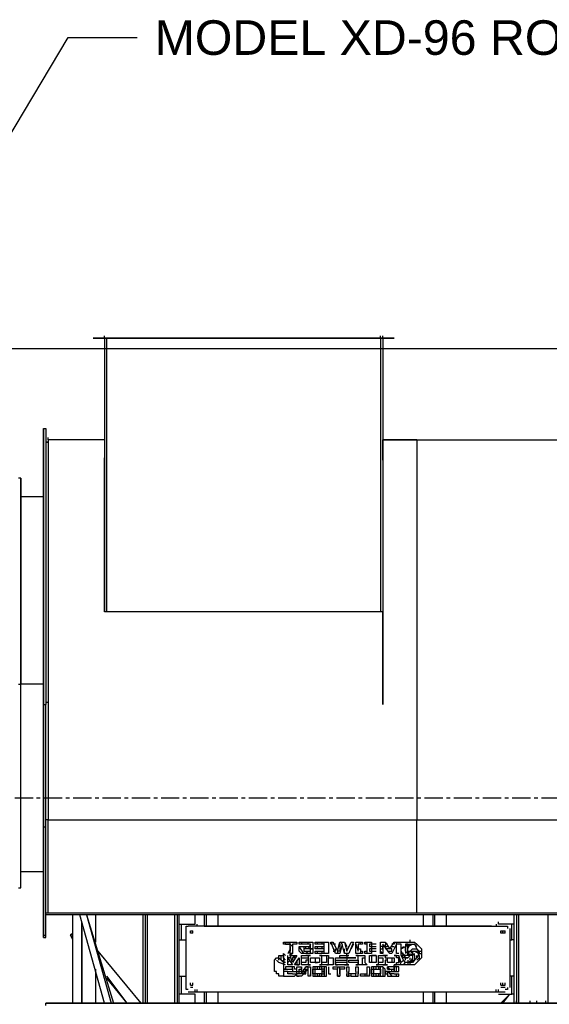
# Model space of a CAD drawing. Header units: inches. Extents: x -52 to 2304, y -1039 to 838.
# Tile 25 of 118: x 939 to 1031, y -718 to -547. Entities that reach past the tile are written whole.
import ezdxf
from ezdxf.enums import TextEntityAlignment as Align

# ---------------------------------------------------------------- set-up
doc = ezdxf.new("R2010")
doc.units = ezdxf.units.IN
doc.header["$MEASUREMENT"] = 0
doc.linetypes.add('CENTER', pattern=[5.08, 3.175, -0.635, 0.635, -0.635])
for name, color, linetype in [('CENTERLINE', 6, 'CENTER'), ('DIMENSIONS', 2, 'Continuous'), ('DRYER-TRAIN', 7, 'Continuous'), ('TEXT', 7, 'Continuous')]:
    doc.layers.add(name, color=color, linetype=linetype)
doc.styles.add('MCE', font='arial.ttf')
doc.styles.add('OpenSansCondensed-Light', font='OpenSansCondensed-Light.ttf')
doc.dimstyles.new('EZDXF', dxfattribs={"dimtxt": 0.25, "dimasz": 0.175, "dimexe": 0.375, "dimexo": 0.125, "dimgap": 0.1, "dimtad": 1, "dimlfac": 100, "dimzin": 12, "dimdsep": 46, "dimtxsty": 'OpenSansCondensed-Light', "dimblk": 'ARCHTICK', "dimcen": 2.5, "dimazin": 3, "dimtfac": 0.5, "dimtmove": 2, "dimatfit": 3})
doc.dimstyles.new('MCE', dxfattribs={"dimtxt": 7, "dimasz": 6, "dimexe": 4, "dimexo": 6, "dimgap": 2, "dimtad": 1, "dimdec": 0, "dimlunit": 4, "dimtxsty": 'MCE', "dimcen": 2.5, "dimclrt": 2, "dimazin": 3, "dimtfac": 1, "dimtmove": 0, "dimatfit": 3})

# ---------------------------------------------------------------- blocks, each defined once
blk = doc.blocks.new('_ARCHTICK')
at = {"color": 0, "linetype": 'BYBLOCK', "const_width": 0.15}
blk.add_lwpolyline([(-0.5, -0.5), (0.5, 0.5)], dxfattribs=at)

msp = doc.modelspace()

# ---------------------------------------------------------------- linework, layer by layer
at = {"layer": 'CENTERLINE'}
msp.add_line((384, -682), (1478.628, -682), dxfattribs=at)
at = {"layer": 'DRYER-TRAIN'}
for p, q in [((953.316, -602.172), (953.316, -601.776)), ((953.316, -602.172), (953.316, -601.776)), ((1001.244, -602.172), (1001.244, -601.776)), ((1001.64, -602.172), (1001.64, -601.776)), ((1003.608, -602.172), (951.348, -602.172)), ((951.348, -602.172), (1003.608, -602.172)), ((953.712, -602.172), (953.316, -602.172)), ((953.316, -602.172), (953.316, -649.716)), ((1001.244, -602.172), (953.712, -602.172)), ((953.712, -649.716), (953.712, -602.172)), ((1001.244, -602.172), (1001.64, -602.172)), ((1001.244, -602.172), (1001.244, -649.716)), ((1001.64, -602.172), (1001.64, -649.716)), ((942.708, -617.892), (942.708, -665.82)), ((942.708, -617.892), (943.104, -617.892)), ((942.708, -687.036), (942.708, -617.892)), ((942.708, -617.892), (942.708, -687.036)), ((943.104, -617.892), (943.104, -665.82)), ((943.5, -620.244), (943.104, -620.244)), ((943.104, -620.244), (943.5, -620.244)), ((943.5, -619.848), (943.5, -619.464)), ((943.5, -619.848), (943.5, -665.82)), ((953.316, -619.848), (943.5, -619.848)), ((943.5, -619.848), (943.5, -620.244)), ((1001.64, -619.848), (1007.532, -619.848)), ((1001.64, -619.848), (1001.64, -665.82)), ((1001.64, -623.388), (1001.64, -619.848)), ((1007.532, -619.848), (1001.64, -619.848)), ((1007.532, -619.848), (1127.364, -619.848)), ((1007.532, -619.848), (1007.532, -665.82)), ((953.316, -623.388), (953.316, -622.992)), ((953.316, -649.716), (953.316, -623.388)), ((1001.64, -623.388), (1001.64, -622.992)), ((938.784, -626.532), (938.388, -626.532)), ((938.784, -662.28), (938.784, -626.532)), ((938.784, -626.532), (938.784, -662.28)), ((938.784, -629.676), (942.708, -629.676)), ((1001.64, -649.716), (953.316, -649.716)), ((1001.64, -665.82), (1001.64, -649.716)), ((938.388, -662.28), (938.784, -662.28)), ((938.784, -662.28), (938.784, -661.896)), ((938.784, -697.644), (938.784, -662.28)), ((942.708, -662.28), (938.784, -662.28)), ((942.708, -665.82), (943.104, -665.82)), ((942.708, -665.82), (942.708, -687.036)), ((943.104, -665.424), (943.5, -665.424)), ((943.104, -687.036), (943.104, -665.82)), ((943.5, -665.82), (943.5, -685.86)), ((1007.532, -665.82), (1007.532, -685.86)), ((942.708, -687.036), (943.104, -687.036)), ((942.708, -687.036), (942.708, -705.888)), ((942.708, -706.284), (942.708, -687.036)), ((942.708, -687.036), (942.708, -706.284)), ((943.5, -685.86), (943.104, -685.86)), ((943.104, -705.888), (943.104, -687.036)), ((943.5, -685.86), (1007.532, -685.86)), ((943.5, -701.964), (943.5, -685.86)), ((1007.532, -685.86), (1067.256, -685.86)), ((1007.532, -701.964), (1007.532, -685.86)), ((942.708, -694.896), (938.784, -694.896)), ((938.388, -697.644), (938.784, -697.644)), ((943.104, -701.964), (1062.144, -701.964)), ((1062.144, -702.36), (943.104, -702.36)), ((947.82, -717.684), (947.82, -702.36)), ((947.82, -717.684), (947.82, -702.36)), ((953.316, -717.684), (948.996, -702.36)), ((950.172, -702.36), (954.492, -717.684)), ((950.172, -702.36), (954.888, -717.684)), ((951.744, -702.36), (951.744, -707.076)), ((951.744, -702.36), (951.744, -706.68)), ((960, -717.684), (960, -702.36)), ((960.384, -702.36), (960.384, -717.684)), ((960.78, -717.684), (960.78, -702.36)), ((965.496, -717.684), (965.496, -702.36)), ((965.892, -702.36), (965.892, -717.684)), ((966.288, -717.684), (966.288, -702.36)), ((969.036, -703.932), (969.036, -702.36)), ((969.036, -703.932), (969.036, -702.36)), ((970.608, -702.36), (970.608, -704.328)), ((970.992, -704.328), (970.992, -702.36)), ((972.96, -702.36), (972.96, -704.328)), ((972.96, -702.36), (972.96, -704.328)), ((1008.708, -704.328), (1008.708, -702.36)), ((1008.708, -704.328), (1008.708, -702.36)), ((1010.28, -702.36), (1010.28, -704.328)), ((1010.676, -704.328), (1010.676, -702.36)), ((1012.644, -702.36), (1012.644, -704.328)), ((1012.644, -702.36), (1012.644, -704.328)), ((1024.428, -717.684), (1024.428, -702.36)), ((1024.824, -702.36), (1024.824, -717.684)), ((1025.22, -717.684), (1025.22, -702.36)), ((1030.32, -717.684), (1030.32, -702.36)), ((1030.32, -717.684), (1030.32, -702.36)), ((949.392, -717.684), (949.392, -703.536)), ((966.288, -703.932), (966.672, -703.932)), ((966.672, -706.68), (966.672, -703.932)), ((966.672, -703.932), (969.036, -703.932)), ((967.464, -704.712), (967.464, -704.328)), ((967.464, -704.328), (967.848, -704.328)), ((970.608, -704.328), (967.848, -704.328)), ((969.036, -703.932), (969.036, -703.536)), ((969.42, -704.328), (969.42, -703.932)), ((1020.504, -704.328), (970.608, -704.328)), ((970.608, -704.328), (1020.504, -704.328)), ((1020.504, -704.328), (1022.856, -704.328)), ((1021.284, -703.932), (1021.284, -704.328)), ((1021.68, -703.932), (1021.68, -703.536)), ((1024.032, -703.932), (1021.68, -703.932)), ((1022.856, -704.328), (1023.252, -704.328)), ((1023.252, -704.328), (1023.252, -704.712)), ((1024.032, -706.68), (1024.032, -703.932)), ((1024.428, -703.932), (1024.032, -703.932)), ((942.708, -705.888), (943.104, -705.888)), ((943.104, -706.284), (943.104, -705.888)), ((947.82, -705.504), (947.424, -705.888)), ((947.424, -705.888), (947.82, -705.504)), ((947.82, -706.284), (947.424, -705.888)), ((947.82, -706.68), (947.424, -705.888)), ((949.392, -704.712), (949.392, -717.684)), ((967.464, -714.936), (967.464, -704.712)), ((968.244, -705.504), (968.244, -705.108)), ((968.244, -705.108), (968.64, -705.108)), ((968.64, -705.504), (968.244, -705.504)), ((968.64, -705.504), (968.64, -705.108)), ((968.64, -705.504), (968.64, -705.108)), ((968.64, -705.504), (968.64, -705.108)), ((968.64, -705.504), (968.64, -705.108)), ((1022.076, -705.504), (1022.076, -705.108)), ((1022.076, -705.108), (1022.856, -705.108)), ((1022.856, -705.504), (1022.076, -705.504)), ((1022.46, -705.504), (1022.46, -705.108)), ((1022.46, -705.504), (1022.46, -705.108)), ((1022.46, -705.504), (1022.46, -705.108)), ((1022.856, -705.504), (1022.856, -705.108)), ((1023.648, -704.712), (1023.648, -714.936)), ((942.708, -706.284), (943.104, -706.284)), ((966.288, -706.68), (966.672, -706.68)), ((966.672, -706.68), (967.464, -706.68)), ((984.36, -707.076), (984.744, -707.076)), ((984.36, -707.46), (984.36, -707.076)), ((984.36, -707.076), (986.712, -707.076)), ((985.536, -707.46), (984.36, -707.46)), ((984.744, -707.46), (984.744, -707.076)), ((984.744, -707.076), (986.712, -707.076)), ((984.744, -707.46), (985.14, -707.46)), ((984.744, -707.46), (985.536, -707.46)), ((985.14, -707.46), (985.536, -707.46)), ((985.536, -707.46), (985.536, -707.076)), ((985.536, -707.46), (985.932, -707.856)), ((985.536, -709.032), (985.536, -707.46)), ((985.536, -707.856), (985.536, -708.648)), ((985.536, -707.856), (985.536, -708.252)), ((986.712, -707.46), (985.932, -707.46)), ((985.932, -707.46), (985.932, -709.032)), ((985.932, -707.856), (985.932, -708.252)), ((986.712, -707.076), (986.712, -707.46)), ((987.108, -707.46), (987.108, -707.076)), ((987.108, -707.076), (987.492, -707.076)), ((987.888, -707.46), (987.108, -707.46)), ((987.888, -709.032), (987.108, -707.856)), ((987.108, -708.252), (987.108, -707.856)), ((987.108, -707.856), (987.492, -707.856)), ((987.492, -707.076), (987.492, -707.46)), ((987.492, -707.076), (987.888, -707.076)), ((987.492, -707.856), (987.888, -707.856)), ((987.888, -707.076), (988.284, -707.076)), ((988.284, -707.46), (987.888, -707.46)), ((987.888, -707.856), (987.888, -708.252)), ((987.888, -707.856), (988.68, -707.856)), ((988.284, -707.076), (988.68, -707.076)), ((988.68, -707.46), (988.284, -707.46)), ((988.284, -708.252), (988.284, -707.856)), ((988.68, -707.46), (988.68, -707.076)), ((988.68, -707.076), (989.064, -707.076)), ((988.68, -707.076), (989.064, -707.076)), ((989.064, -707.46), (988.68, -708.252)), ((989.064, -707.46), (988.68, -707.46)), ((988.68, -707.856), (989.064, -707.856)), ((989.064, -707.076), (989.46, -707.076)), ((989.064, -708.252), (989.064, -707.46)), ((989.064, -707.856), (989.064, -707.46)), ((989.46, -707.076), (989.46, -707.46)), ((989.46, -707.46), (989.46, -707.856)), ((989.46, -707.856), (989.46, -708.252)), ((989.856, -707.46), (989.856, -707.076)), ((989.856, -707.076), (992.208, -707.076)), ((991.428, -707.46), (989.856, -707.46)), ((989.856, -708.252), (989.856, -707.856)), ((989.856, -707.856), (991.428, -707.856)), ((990.252, -707.46), (990.252, -707.076)), ((990.252, -708.252), (990.252, -707.856)), ((991.032, -707.076), (991.032, -707.46)), ((991.032, -707.856), (991.032, -708.252)), ((991.428, -707.46), (991.428, -707.076)), ((991.428, -707.856), (991.428, -707.46)), ((991.428, -708.252), (991.428, -707.856)), ((992.208, -707.076), (992.208, -709.032)), ((992.208, -707.46), (992.208, -708.648)), ((992.604, -707.46), (992.604, -707.076)), ((993.396, -709.032), (992.604, -707.076)), ((992.604, -707.076), (993, -707.076)), ((993, -707.46), (993, -707.076)), ((993, -707.076), (993.78, -708.648)), ((993.396, -707.46), (993, -707.46)), ((993.78, -708.648), (994.176, -707.076)), ((994.572, -707.46), (994.176, -707.076)), ((994.176, -707.076), (994.968, -707.076)), ((994.176, -707.46), (994.176, -707.856)), ((994.572, -707.46), (994.176, -709.032)), ((994.176, -707.856), (994.176, -708.252)), ((994.968, -709.032), (994.572, -707.46)), ((994.968, -707.076), (995.352, -707.856)), ((994.968, -707.076), (995.352, -708.648)), ((995.352, -708.648), (996.144, -707.076)), ((995.352, -708.648), (995.748, -707.856)), ((996.54, -707.076), (995.748, -709.032)), ((996.144, -707.076), (996.54, -707.076)), ((996.54, -707.46), (996.144, -708.252)), ((996.924, -707.46), (996.924, -707.076)), ((996.924, -707.076), (997.32, -707.076)), ((996.924, -707.46), (997.32, -708.648)), ((996.924, -707.856), (996.924, -707.46)), ((996.924, -708.252), (996.924, -707.856)), ((997.32, -707.076), (997.716, -707.076)), ((997.716, -707.46), (997.32, -707.46)), ((997.32, -707.46), (997.32, -707.856)), ((997.32, -707.856), (997.32, -708.252)), ((997.716, -707.46), (997.716, -707.076)), ((997.716, -707.076), (998.1, -707.076)), ((998.1, -707.46), (997.716, -707.46)), ((998.1, -707.076), (998.1, -707.46)), ((998.496, -707.076), (998.496, -707.46)), ((998.496, -707.46), (998.496, -707.076)), ((998.496, -707.076), (999.672, -707.076)), ((998.892, -707.46), (998.496, -707.46)), ((998.892, -707.46), (998.892, -707.076)), ((998.892, -708.648), (998.892, -707.46)), ((999.672, -707.46), (999.288, -707.46)), ((999.288, -707.46), (999.288, -707.856)), ((999.288, -707.856), (999.672, -707.856)), ((999.672, -707.076), (999.672, -709.032)), ((1000.464, -707.46), (999.672, -707.46)), ((999.672, -707.856), (1000.464, -707.856)), ((1001.244, -707.46), (1001.244, -707.076)), ((1001.244, -707.076), (1001.64, -707.076)), ((1001.244, -709.032), (1001.244, -707.076)), ((1001.244, -707.076), (1002.036, -707.076)), ((1001.244, -707.856), (1001.244, -707.46)), ((1001.64, -707.856), (1001.244, -707.856)), ((1001.64, -707.076), (1002.036, -707.076)), ((1002.816, -709.032), (1001.64, -707.46)), ((1001.64, -707.46), (1001.64, -709.032)), ((1001.64, -708.252), (1001.64, -707.856)), ((1002.036, -707.076), (1002.816, -708.252)), ((1002.432, -707.46), (1002.036, -707.46)), ((1002.036, -707.46), (1002.036, -707.856)), ((1002.036, -707.856), (1002.432, -707.856)), ((1002.816, -708.252), (1003.608, -707.076)), ((1003.608, -707.46), (1003.212, -707.46)), ((1004.004, -707.46), (1003.212, -709.032)), ((1003.212, -707.856), (1003.608, -707.856)), ((1003.608, -707.076), (1003.608, -707.46)), ((1003.608, -707.076), (1006.356, -707.076)), ((1004.004, -707.46), (1004.004, -707.076)), ((1004.784, -707.46), (1004.004, -707.46)), ((1004.004, -709.032), (1004.004, -707.46)), ((1004.784, -707.856), (1004.784, -707.46)), ((1004.784, -709.032), (1004.784, -707.856)), ((1004.784, -708.252), (1005.18, -707.856)), ((1004.784, -708.252), (1005.576, -707.856)), ((1005.96, -707.46), (1005.576, -707.46)), ((1005.576, -707.46), (1005.576, -709.032)), ((1005.576, -707.856), (1006.356, -707.46)), ((1005.576, -707.856), (1005.96, -707.46)), ((1005.576, -708.648), (1005.576, -707.856)), ((1005.576, -708.648), (1005.576, -707.856)), ((1005.96, -707.46), (1006.356, -707.46)), ((1005.96, -708.252), (1006.356, -707.46)), ((1005.96, -707.856), (1006.752, -707.46)), ((1005.96, -708.648), (1005.96, -707.856)), ((1006.356, -707.076), (1006.356, -706.68)), ((1006.356, -707.076), (1007.136, -707.076)), ((1006.356, -707.46), (1007.136, -707.46)), ((1006.752, -707.46), (1007.136, -707.46)), ((1007.136, -707.076), (1007.532, -707.46)), ((1007.136, -707.46), (1007.532, -708.252)), ((1007.136, -707.46), (1007.532, -707.856)), ((1007.532, -707.46), (1008.324, -708.252)), ((1023.648, -706.68), (1024.032, -706.68)), ((1024.428, -706.68), (1024.032, -706.68)), ((952.14, -708.648), (959.604, -717.684)), ((983.568, -709.824), (983.568, -709.428)), ((983.568, -709.428), (983.964, -709.428)), ((983.964, -709.824), (983.964, -709.428)), ((983.964, -709.428), (984.36, -709.428)), ((984.744, -709.428), (984.36, -709.032)), ((984.36, -709.428), (984.36, -709.032)), ((984.36, -709.824), (984.36, -709.428)), ((984.36, -709.824), (984.36, -709.428)), ((984.36, -709.428), (984.36, -711)), ((985.536, -708.252), (985.14, -709.032)), ((985.536, -708.648), (985.14, -709.032)), ((985.14, -709.824), (985.14, -709.428)), ((985.536, -709.428), (985.536, -709.032)), ((985.932, -709.032), (985.536, -709.428)), ((985.932, -709.032), (985.536, -709.032)), ((985.932, -710.604), (985.536, -709.428)), ((985.536, -709.428), (986.712, -709.428)), ((986.316, -709.428), (985.932, -709.824)), ((986.712, -709.428), (985.932, -710.604)), ((986.316, -709.428), (986.316, -709.824)), ((986.316, -709.428), (986.712, -709.428)), ((987.108, -708.648), (987.108, -708.252)), ((987.492, -709.032), (987.108, -708.648)), ((987.888, -709.032), (987.492, -709.032)), ((987.492, -711), (987.492, -709.428)), ((987.492, -709.428), (989.064, -709.428)), ((988.284, -708.252), (987.888, -708.252)), ((987.888, -708.252), (987.888, -708.648)), ((987.888, -708.648), (988.284, -708.648)), ((988.284, -709.032), (987.888, -709.032)), ((988.68, -708.252), (988.284, -708.252)), ((988.68, -708.648), (988.284, -709.032)), ((988.284, -708.648), (988.68, -708.648)), ((988.68, -709.032), (988.284, -709.032)), ((988.68, -709.428), (988.284, -709.428)), ((989.064, -708.252), (988.68, -708.252)), ((988.68, -708.648), (989.064, -708.648)), ((989.064, -709.032), (988.68, -709.032)), ((989.064, -709.428), (988.68, -709.428)), ((988.68, -709.428), (988.68, -709.824)), ((989.064, -709.032), (989.064, -708.252)), ((989.46, -708.252), (989.064, -708.252)), ((989.064, -708.648), (989.064, -708.252)), ((989.064, -708.252), (989.46, -708.252)), ((989.46, -709.032), (989.064, -709.032)), ((989.46, -708.252), (989.46, -708.648)), ((989.46, -708.648), (989.46, -709.032)), ((991.428, -708.252), (989.856, -708.252)), ((989.856, -708.648), (991.428, -708.648)), ((989.856, -709.032), (989.856, -708.648)), ((992.208, -709.032), (989.856, -709.032)), ((990.252, -709.032), (990.252, -708.648)), ((991.032, -709.428), (990.636, -709.428)), ((990.636, -709.428), (992.208, -709.428)), ((991.032, -708.648), (991.032, -709.032)), ((991.032, -709.824), (991.032, -709.428)), ((991.428, -708.648), (991.428, -708.252)), ((991.428, -709.032), (991.428, -708.648)), ((991.824, -709.428), (991.824, -710.22)), ((992.208, -709.428), (992.208, -709.824)), ((993, -708.648), (993.396, -708.648)), ((993.396, -708.648), (993.396, -708.252)), ((993.78, -709.032), (993.396, -709.032)), ((994.176, -709.032), (993.396, -709.032)), ((994.176, -708.648), (993.78, -708.648)), ((993.78, -708.648), (993.78, -709.032)), ((994.176, -708.252), (994.176, -708.648)), ((994.176, -709.824), (994.176, -709.428)), ((994.176, -709.428), (995.748, -709.428)), ((994.968, -709.032), (994.968, -708.252)), ((995.748, -709.032), (994.968, -709.032)), ((995.352, -708.252), (995.352, -708.648)), ((995.352, -709.428), (995.352, -709.032)), ((995.748, -709.428), (995.352, -709.428)), ((995.352, -709.428), (995.352, -709.824)), ((996.924, -708.648), (996.924, -708.252)), ((996.924, -709.032), (996.924, -708.648)), ((997.32, -709.032), (996.924, -709.032)), ((997.32, -709.428), (996.924, -709.428)), ((996.924, -709.428), (998.496, -709.428)), ((997.32, -708.648), (997.32, -708.252)), ((997.32, -708.252), (997.716, -708.252)), ((997.716, -709.032), (997.32, -709.032)), ((997.32, -709.824), (997.32, -709.428)), ((997.716, -708.252), (997.716, -708.648)), ((997.716, -708.648), (997.716, -709.032)), ((997.716, -708.648), (998.1, -708.648)), ((998.1, -709.032), (997.716, -709.032)), ((998.1, -708.648), (998.1, -709.032)), ((998.496, -708.648), (998.892, -708.648)), ((998.496, -709.032), (998.496, -708.648)), ((999.672, -709.032), (998.496, -709.032)), ((998.496, -709.428), (998.496, -710.22)), ((998.892, -709.032), (998.892, -708.648)), ((999.672, -708.252), (999.288, -708.252)), ((999.288, -708.252), (999.288, -708.648)), ((999.288, -708.648), (999.672, -708.648)), ((999.288, -710.22), (999.288, -709.428)), ((999.288, -709.428), (1000.464, -709.428)), ((1000.464, -708.252), (999.672, -708.252)), ((999.672, -708.648), (1000.464, -708.648)), ((1000.068, -709.428), (999.672, -709.428)), ((999.672, -709.428), (999.672, -709.824)), ((1000.464, -709.428), (1000.068, -709.428)), ((1000.464, -709.428), (1000.464, -710.22)), ((1000.86, -710.22), (1000.86, -709.428)), ((1000.86, -709.428), (1002.432, -709.428)), ((1001.244, -708.648), (1001.244, -708.252)), ((1001.244, -708.252), (1001.64, -708.252)), ((1001.64, -709.032), (1001.244, -708.648)), ((1001.64, -709.032), (1001.244, -709.032)), ((1002.036, -709.428), (1001.64, -709.428)), ((1002.816, -708.252), (1002.036, -708.252)), ((1002.432, -709.428), (1002.036, -709.428)), ((1002.036, -709.428), (1002.036, -709.824)), ((1002.432, -708.648), (1002.816, -708.648)), ((1003.212, -708.252), (1002.816, -708.252)), ((1002.816, -708.648), (1003.212, -708.648)), ((1003.212, -709.032), (1002.816, -709.032)), ((1003.212, -709.032), (1002.816, -709.032)), ((1003.212, -708.648), (1003.212, -708.252)), ((1003.608, -709.428), (1004.388, -709.428)), ((1004.004, -709.428), (1003.608, -709.428)), ((1004.388, -709.032), (1004.004, -709.032)), ((1004.004, -709.824), (1004.004, -709.428)), ((1004.784, -710.604), (1004.388, -709.428)), ((1004.784, -708.648), (1004.784, -708.252)), ((1004.784, -709.032), (1004.784, -708.252)), ((1005.18, -709.428), (1004.784, -708.648)), ((1005.18, -709.032), (1004.784, -709.032)), ((1004.784, -709.428), (1004.784, -709.032)), ((1005.576, -709.428), (1004.784, -709.032)), ((1004.784, -709.428), (1005.18, -709.428)), ((1005.18, -710.22), (1004.784, -709.428)), ((1005.18, -709.824), (1004.784, -709.428)), ((1005.18, -709.428), (1005.576, -709.428)), ((1005.576, -709.428), (1005.18, -709.824)), ((1005.96, -709.428), (1005.18, -709.428)), ((1006.356, -709.428), (1005.576, -708.648)), ((1005.96, -709.032), (1005.576, -708.648)), ((1006.356, -709.428), (1005.576, -709.428)), ((1005.96, -709.032), (1005.96, -708.252)), ((1005.96, -709.032), (1006.752, -708.252)), ((1005.96, -709.032), (1005.96, -708.648)), ((1005.96, -708.648), (1006.356, -708.648)), ((1005.96, -709.428), (1005.96, -709.032)), ((1006.752, -709.032), (1005.96, -709.824)), ((1006.356, -709.428), (1005.96, -709.428)), ((1006.356, -709.428), (1005.96, -709.824)), ((1006.356, -708.648), (1006.752, -708.252)), ((1006.356, -708.648), (1006.752, -708.648)), ((1006.356, -708.648), (1007.136, -708.648)), ((1006.356, -708.648), (1007.136, -709.428)), ((1006.356, -709.428), (1006.356, -709.032)), ((1006.752, -709.428), (1006.356, -709.428)), ((1006.752, -708.252), (1007.532, -708.252)), ((1006.752, -708.252), (1007.532, -708.252)), ((1006.752, -708.648), (1006.752, -709.032)), ((1006.752, -708.648), (1007.532, -708.648)), ((1006.752, -709.428), (1006.752, -709.032)), ((1006.752, -709.032), (1006.752, -709.824)), ((1006.752, -709.032), (1007.136, -709.428)), ((1006.752, -709.032), (1006.752, -709.428)), ((1006.752, -709.428), (1006.752, -710.22)), ((1007.136, -708.648), (1007.928, -709.032)), ((1007.136, -709.428), (1007.136, -709.032)), ((1007.136, -709.428), (1007.136, -710.22)), ((1007.136, -709.428), (1007.136, -710.22)), ((1007.532, -708.252), (1007.928, -709.032)), ((1007.532, -708.252), (1007.928, -708.648)), ((1007.532, -708.648), (1007.928, -709.428)), ((1007.928, -709.032), (1007.532, -709.824)), ((1007.532, -709.824), (1007.532, -709.428)), ((1007.928, -708.648), (1008.324, -708.648)), ((1007.928, -708.648), (1007.928, -709.032)), ((1007.928, -709.032), (1008.324, -709.032)), ((1007.928, -709.428), (1007.928, -709.824)), ((1008.324, -708.252), (1008.324, -709.032)), ((1008.324, -709.032), (1008.324, -709.824)), ((982.788, -710.22), (983.172, -709.824)), ((982.788, -710.604), (982.788, -710.22)), ((982.788, -711), (982.788, -710.604)), ((982.788, -711.396), (982.788, -711)), ((983.172, -709.824), (983.568, -709.824)), ((983.568, -710.604), (983.172, -710.22)), ((983.568, -710.22), (983.568, -709.824)), ((983.568, -710.22), (983.568, -709.824)), ((983.964, -710.22), (983.568, -709.824)), ((984.744, -711), (983.568, -710.604)), ((983.964, -710.22), (983.964, -709.824)), ((984.36, -710.604), (983.964, -710.22)), ((984.744, -710.604), (983.964, -710.22)), ((984.744, -710.22), (984.36, -709.824)), ((984.744, -710.22), (984.36, -709.824)), ((984.744, -710.604), (984.36, -710.604)), ((984.36, -711), (984.36, -711.396)), ((985.536, -709.824), (985.14, -709.824)), ((985.14, -709.824), (985.932, -711)), ((985.14, -711), (985.14, -709.824)), ((985.536, -710.22), (985.14, -710.604)), ((985.536, -710.22), (985.14, -710.604)), ((985.932, -711), (985.14, -711)), ((985.932, -711), (985.14, -711)), ((986.316, -709.824), (985.932, -709.824)), ((985.932, -709.824), (985.932, -710.22)), ((986.316, -711), (987.108, -709.824)), ((987.108, -711), (986.316, -711)), ((987.108, -711), (986.316, -711)), ((986.712, -710.22), (986.712, -710.604)), ((986.712, -710.604), (986.712, -711)), ((986.712, -711), (987.108, -711)), ((987.108, -709.824), (987.108, -711)), ((987.492, -709.824), (987.888, -709.824)), ((987.888, -710.604), (987.492, -710.604)), ((989.064, -711), (987.492, -711)), ((987.888, -709.824), (988.284, -709.824)), ((988.284, -710.604), (987.888, -710.604)), ((988.284, -709.824), (988.68, -709.824)), ((988.68, -710.22), (988.284, -710.22)), ((988.284, -710.22), (988.284, -710.604)), ((988.68, -709.824), (988.68, -710.22)), ((988.68, -710.22), (988.68, -710.604)), ((988.68, -710.604), (988.68, -711)), ((989.064, -711), (988.68, -711)), ((988.68, -711), (989.064, -711)), ((989.064, -710.22), (989.064, -709.824)), ((989.064, -709.824), (989.46, -709.824)), ((989.064, -710.604), (989.064, -710.22)), ((989.46, -710.604), (989.064, -710.604)), ((989.46, -709.824), (989.856, -709.824)), ((989.856, -710.604), (989.46, -710.604)), ((989.856, -709.824), (989.856, -710.22)), ((989.856, -709.824), (990.252, -709.824)), ((989.856, -710.22), (989.856, -710.604)), ((989.856, -710.604), (990.252, -710.604)), ((990.252, -710.604), (989.856, -710.604)), ((990.252, -709.824), (990.636, -709.824)), ((990.636, -710.604), (990.252, -710.604)), ((990.636, -709.824), (990.636, -710.22)), ((990.636, -710.22), (990.636, -710.604)), ((990.636, -711), (991.032, -711)), ((993, -711), (990.636, -711)), ((991.032, -710.22), (991.032, -709.824)), ((991.032, -710.604), (991.032, -710.22)), ((991.428, -710.604), (991.032, -710.604)), ((991.032, -711), (991.032, -710.604)), ((991.824, -710.604), (991.428, -710.604)), ((991.824, -710.22), (991.824, -710.604)), ((991.824, -711), (992.208, -711)), ((992.208, -710.22), (992.208, -709.824)), ((992.208, -709.824), (993, -709.824)), ((992.208, -710.604), (992.208, -710.22)), ((992.208, -711), (992.208, -710.604)), ((993, -709.824), (993, -711)), ((993.396, -711), (993.396, -709.824)), ((993.396, -709.824), (994.176, -709.824)), ((993.396, -710.22), (993.78, -710.22)), ((994.176, -710.604), (993.396, -710.604)), ((993.396, -710.604), (993.396, -711)), ((993.396, -711), (993.78, -711)), ((995.748, -711), (993.396, -711)), ((993.78, -710.22), (994.176, -710.22)), ((994.968, -709.824), (994.176, -709.824)), ((994.176, -709.824), (994.572, -709.824)), ((994.176, -710.22), (994.572, -710.22)), ((994.572, -710.604), (994.176, -710.604)), ((994.572, -709.824), (994.968, -709.824)), ((994.572, -710.22), (994.968, -710.22)), ((994.968, -710.604), (994.572, -710.604)), ((995.352, -709.824), (994.968, -709.824)), ((994.968, -709.824), (995.352, -709.824)), ((994.968, -710.22), (995.352, -710.22)), ((995.352, -710.604), (994.968, -710.604)), ((994.968, -711), (995.352, -711)), ((995.352, -709.824), (995.748, -709.824)), ((995.748, -709.824), (995.352, -709.824)), ((995.352, -709.824), (995.352, -710.22)), ((995.352, -710.22), (995.352, -710.604)), ((995.352, -710.22), (995.352, -710.604)), ((995.352, -710.604), (995.352, -711)), ((995.352, -711), (995.748, -711)), ((995.748, -709.824), (996.144, -709.824)), ((996.144, -709.824), (995.748, -709.824)), ((995.748, -710.604), (995.748, -710.22)), ((995.748, -710.604), (995.748, -710.22)), ((995.748, -710.22), (996.144, -710.22)), ((996.144, -710.604), (995.748, -710.604)), ((996.144, -709.824), (996.54, -709.824)), ((996.54, -709.824), (996.144, -709.824)), ((996.144, -710.22), (996.54, -710.22)), ((996.54, -710.604), (996.144, -710.604)), ((996.54, -709.824), (996.924, -709.824)), ((996.54, -709.824), (996.924, -709.824)), ((996.924, -709.824), (996.54, -709.824)), ((996.54, -710.22), (996.924, -710.22)), ((996.924, -710.604), (996.54, -710.604)), ((996.924, -710.22), (997.32, -710.22)), ((997.32, -710.604), (996.924, -710.604)), ((998.892, -711), (996.924, -711)), ((996.924, -711), (997.32, -711)), ((997.32, -710.22), (997.32, -709.824)), ((997.32, -710.22), (997.32, -710.604)), ((997.32, -710.604), (997.32, -711)), ((997.32, -711), (997.32, -710.604)), ((998.1, -711), (998.1, -709.824)), ((998.1, -709.824), (998.496, -709.824)), ((998.496, -710.22), (998.496, -710.604)), ((998.496, -710.604), (998.892, -711)), ((999.288, -710.604), (999.288, -710.22)), ((999.672, -710.604), (999.288, -710.604)), ((999.672, -709.824), (999.672, -710.22)), ((999.672, -710.22), (999.672, -710.604)), ((1000.068, -710.604), (999.672, -710.604)), ((1000.464, -710.604), (1000.068, -710.604)), ((1000.464, -710.22), (1000.464, -710.604)), ((1002.432, -711), (1000.464, -711)), ((1000.464, -711), (1000.86, -711)), ((1000.86, -709.824), (1001.244, -709.824)), ((1000.86, -710.604), (1000.86, -710.22)), ((1001.244, -710.604), (1000.86, -710.604)), ((1000.86, -711), (1000.86, -710.604)), ((1001.244, -709.824), (1001.64, -709.824)), ((1001.64, -710.604), (1001.244, -710.604)), ((1001.64, -709.824), (1001.64, -710.22)), ((1001.64, -710.22), (1001.64, -710.604)), ((1001.64, -711), (1002.036, -711)), ((1002.036, -709.824), (1002.432, -709.824)), ((1002.432, -710.22), (1002.036, -710.22)), ((1002.036, -710.22), (1002.036, -710.604)), ((1002.036, -710.604), (1002.036, -711)), ((1002.036, -711), (1002.432, -711)), ((1002.432, -710.22), (1002.432, -709.824)), ((1002.432, -709.824), (1002.816, -709.824)), ((1002.432, -710.604), (1002.432, -710.22)), ((1002.816, -710.604), (1002.432, -710.604)), ((1002.816, -709.824), (1003.212, -709.824)), ((1003.212, -710.604), (1002.816, -710.604)), ((1003.212, -709.824), (1003.212, -710.604)), ((1003.212, -709.824), (1003.608, -709.824)), ((1003.608, -710.604), (1003.212, -710.604)), ((1003.608, -709.824), (1003.608, -710.22)), ((1003.608, -710.22), (1003.608, -710.604)), ((1003.608, -711.396), (1003.608, -711)), ((1006.356, -711), (1003.608, -711)), ((1003.608, -711), (1004.004, -711)), ((1004.388, -709.824), (1004.004, -709.824)), ((1004.004, -711), (1004.004, -710.604)), ((1004.004, -711), (1004.004, -710.604)), ((1004.004, -710.604), (1004.388, -710.604)), ((1004.388, -710.22), (1004.388, -709.824)), ((1004.388, -710.22), (1004.784, -711)), ((1004.388, -710.604), (1004.388, -710.22)), ((1005.18, -710.22), (1004.784, -710.604)), ((1005.96, -709.824), (1005.18, -709.824)), ((1005.96, -709.824), (1005.18, -709.824)), ((1005.576, -710.604), (1005.18, -710.22)), ((1005.576, -710.604), (1005.18, -710.22)), ((1005.18, -711), (1005.576, -710.604)), ((1005.576, -710.22), (1005.576, -709.824)), ((1005.576, -709.824), (1005.96, -709.824)), ((1005.96, -710.604), (1005.576, -710.604)), ((1006.356, -710.604), (1005.576, -710.604)), ((1005.96, -710.22), (1005.96, -710.604)), ((1006.752, -710.22), (1005.96, -710.604)), ((1005.96, -710.604), (1005.96, -711)), ((1006.356, -710.22), (1006.356, -709.824)), ((1006.752, -709.824), (1006.356, -710.604)), ((1007.136, -710.22), (1006.356, -710.604)), ((1006.356, -711), (1006.356, -710.604)), ((1006.752, -710.604), (1006.356, -710.604)), ((1007.136, -711), (1006.356, -711)), ((1007.136, -710.22), (1006.752, -710.604)), ((1007.532, -709.824), (1007.136, -710.22)), ((1007.532, -710.604), (1007.136, -711)), ((1008.324, -709.824), (1007.532, -710.604)), ((1007.928, -709.824), (1007.532, -710.22)), ((1007.928, -709.824), (1007.928, -710.22)), ((951.744, -711.792), (951.744, -717.684)), ((951.744, -712.176), (951.744, -717.684)), ((957.252, -717.684), (953.712, -712.968)), ((966.288, -712.968), (966.672, -712.968)), ((966.672, -716.112), (966.672, -712.968)), ((966.672, -712.968), (967.464, -712.968)), ((982.788, -711.792), (982.788, -711.396)), ((982.788, -712.176), (982.788, -711.792)), ((983.172, -712.176), (982.788, -712.176)), ((983.172, -712.572), (983.172, -712.176)), ((983.568, -712.572), (983.172, -712.572)), ((983.568, -712.968), (983.568, -712.572)), ((983.964, -712.968), (983.568, -712.968)), ((984.36, -712.968), (983.964, -712.968)), ((984.36, -711.396), (984.36, -711.792)), ((984.36, -711.792), (985.14, -711.792)), ((984.744, -711.792), (984.36, -711.792)), ((984.36, -711.792), (984.36, -712.176)), ((984.744, -712.176), (984.36, -712.176)), ((984.36, -712.176), (984.36, -712.572)), ((984.36, -712.176), (984.36, -712.572)), ((984.36, -712.572), (984.36, -712.968)), ((984.36, -712.572), (984.36, -712.968)), ((984.36, -712.968), (984.744, -712.968)), ((984.744, -711.396), (984.744, -711.792)), ((985.14, -711.396), (984.744, -711.396)), ((985.14, -712.176), (984.744, -712.176)), ((984.744, -712.968), (985.14, -712.968)), ((985.536, -711.396), (985.14, -711.396)), ((985.14, -711.792), (985.536, -711.792)), ((985.14, -712.176), (985.932, -712.176)), ((985.14, -712.572), (985.14, -712.176)), ((985.14, -712.176), (985.536, -712.176)), ((985.14, -712.572), (985.14, -712.176)), ((985.536, -712.572), (985.14, -712.572)), ((985.14, -712.968), (985.536, -712.968)), ((985.932, -711.396), (985.536, -711.396)), ((985.536, -711.792), (985.932, -711.792)), ((985.536, -712.176), (985.932, -712.176)), ((985.932, -712.572), (985.536, -712.572)), ((985.536, -712.968), (985.932, -712.968)), ((985.932, -711.792), (985.932, -711.396)), ((986.316, -711.396), (985.932, -711.396)), ((985.932, -711.792), (985.932, -712.176)), ((985.932, -712.176), (986.316, -712.176)), ((985.932, -712.572), (986.712, -712.572)), ((985.932, -712.968), (986.316, -712.968)), ((986.316, -711.792), (986.316, -711.396)), ((986.712, -711.792), (986.316, -711.792)), ((986.316, -712.176), (986.712, -712.176)), ((986.316, -712.968), (986.712, -712.572)), ((986.712, -711.396), (987.108, -711.396)), ((986.712, -712.968), (986.712, -711.396)), ((986.712, -711.396), (987.492, -711.396)), ((986.712, -712.176), (986.712, -711.792)), ((986.712, -712.176), (987.108, -712.176)), ((987.108, -712.572), (986.712, -712.572)), ((986.712, -712.968), (987.108, -712.968)), ((987.492, -712.968), (986.712, -712.968)), ((987.108, -711.792), (987.492, -711.792)), ((987.108, -712.176), (987.108, -711.792)), ((987.108, -712.572), (987.108, -712.176)), ((987.108, -712.176), (987.492, -712.176)), ((987.492, -712.176), (987.108, -712.176)), ((987.492, -712.572), (987.108, -712.572)), ((987.492, -711.792), (987.492, -711.396)), ((987.492, -711.396), (987.492, -712.572)), ((987.492, -712.572), (988.284, -711.396)), ((988.68, -711.792), (987.492, -712.968)), ((987.492, -712.176), (987.888, -712.176)), ((987.888, -712.572), (987.492, -712.572)), ((987.888, -711.792), (988.284, -711.792)), ((987.888, -712.176), (987.888, -711.792)), ((987.888, -712.176), (987.888, -712.572)), ((988.284, -712.176), (987.888, -712.176)), ((987.888, -712.572), (988.284, -712.572)), ((988.68, -711.396), (988.284, -711.396)), ((988.284, -711.396), (989.064, -711.396)), ((988.284, -711.792), (988.68, -711.792)), ((988.284, -712.176), (988.284, -711.792)), ((988.284, -712.572), (988.284, -712.176)), ((988.68, -711.792), (988.68, -711.396)), ((988.68, -712.968), (988.68, -711.792)), ((988.68, -712.572), (988.68, -712.176)), ((988.68, -712.572), (988.68, -712.176)), ((989.064, -712.968), (988.68, -712.968)), ((989.064, -711.396), (989.064, -711.792)), ((989.064, -711.396), (989.064, -712.968)), ((989.064, -711.792), (989.064, -712.176)), ((989.064, -712.176), (989.064, -712.572)), ((989.064, -712.968), (989.064, -712.572)), ((989.064, -712.572), (989.064, -712.968)), ((989.856, -711.396), (989.46, -711.396)), ((989.46, -711.396), (989.46, -711.792)), ((989.46, -711.792), (989.856, -711.792)), ((989.46, -712.176), (989.46, -711.792)), ((989.46, -711.792), (989.46, -712.176)), ((989.46, -712.572), (989.46, -712.176)), ((989.46, -712.176), (989.46, -712.572)), ((989.856, -712.572), (989.46, -712.572)), ((989.46, -712.572), (989.46, -712.968)), ((989.46, -712.968), (989.856, -712.968)), ((989.856, -711.792), (989.856, -711.396)), ((990.252, -711.396), (989.856, -711.396)), ((989.856, -712.176), (989.856, -711.792)), ((989.856, -711.792), (990.252, -711.792)), ((989.856, -712.572), (989.856, -712.176)), ((989.856, -712.968), (989.856, -712.572)), ((990.252, -712.572), (989.856, -712.572)), ((989.856, -712.968), (990.252, -712.968)), ((990.252, -711.792), (990.252, -711.396)), ((990.636, -711.396), (990.252, -711.396)), ((990.252, -711.792), (990.252, -711.396)), ((990.636, -711.396), (990.252, -711.396)), ((990.252, -711.792), (990.636, -711.792)), ((990.252, -712.968), (990.252, -712.572)), ((990.636, -712.572), (990.252, -712.572)), ((990.636, -712.968), (990.252, -712.968)), ((990.252, -712.968), (990.636, -712.968)), ((991.032, -711.396), (990.636, -711.396)), ((990.636, -711.396), (990.636, -711.792)), ((990.636, -711.396), (990.636, -711.792)), ((991.032, -711.396), (990.636, -711.396)), ((990.636, -711.792), (991.032, -711.792)), ((990.636, -712.572), (990.636, -712.968)), ((990.636, -712.572), (990.636, -712.968)), ((991.032, -712.572), (990.636, -712.572)), ((990.636, -712.968), (991.032, -712.968)), ((990.636, -712.968), (991.032, -712.968)), ((991.032, -711.792), (991.032, -711.396)), ((991.428, -711.396), (991.032, -711.396)), ((991.428, -711.792), (991.032, -711.792)), ((991.032, -711.792), (991.032, -712.176)), ((991.032, -712.176), (991.428, -712.176)), ((991.428, -712.176), (991.032, -712.176)), ((991.032, -712.176), (991.032, -712.572)), ((991.032, -712.968), (991.032, -712.572)), ((991.032, -712.572), (991.428, -712.572)), ((991.032, -712.968), (991.428, -712.968)), ((991.428, -711.396), (991.428, -712.968)), ((991.824, -711.396), (991.428, -711.396)), ((991.428, -712.176), (991.428, -711.792)), ((991.428, -712.572), (991.428, -712.176)), ((991.428, -712.968), (991.824, -712.968)), ((991.824, -711.792), (991.824, -711.396)), ((991.824, -712.176), (991.824, -711.792)), ((991.824, -712.572), (991.824, -712.176)), ((991.824, -712.968), (991.824, -712.572)), ((992.208, -711.396), (992.208, -712.572)), ((992.208, -712.572), (992.604, -712.572)), ((993, -711.792), (993, -711.396)), ((993, -711.396), (994.968, -711.396)), ((993.78, -711.792), (993, -711.792)), ((993.78, -711.396), (993.78, -711.792)), ((993.78, -712.968), (993.78, -711.792)), ((993.78, -712.572), (993.78, -712.968)), ((993.78, -712.968), (994.176, -712.968)), ((994.176, -712.968), (993.78, -712.968)), ((994.176, -712.176), (994.176, -711.396)), ((994.968, -711.792), (994.176, -711.792)), ((994.176, -711.792), (994.176, -712.968)), ((994.176, -712.572), (994.176, -712.176)), ((994.176, -712.572), (994.176, -712.176)), ((994.968, -711.396), (994.968, -711.792)), ((995.352, -712.176), (995.352, -711.396)), ((995.352, -712.176), (995.352, -711.396)), ((995.352, -711.396), (995.748, -711.396)), ((995.352, -712.176), (995.352, -712.572)), ((995.352, -712.176), (995.352, -712.572)), ((995.352, -712.968), (995.352, -712.572)), ((995.352, -712.572), (995.352, -712.968)), ((995.352, -712.968), (995.748, -712.968)), ((995.352, -712.968), (995.748, -712.968)), ((995.748, -711.396), (995.748, -712.176)), ((995.748, -712.572), (995.748, -712.176)), ((995.748, -712.968), (995.748, -712.572)), ((996.144, -712.572), (995.748, -712.572)), ((996.144, -712.968), (995.748, -712.968)), ((996.144, -712.968), (996.144, -712.572)), ((996.54, -712.572), (996.144, -712.572)), ((996.144, -712.968), (996.54, -712.968)), ((996.924, -712.572), (996.54, -712.572)), ((996.54, -712.968), (996.924, -712.968)), ((996.924, -712.176), (996.924, -711.396)), ((996.924, -711.396), (997.32, -711.396)), ((996.924, -712.176), (996.924, -712.572)), ((996.924, -712.968), (996.924, -712.572)), ((996.924, -712.968), (997.32, -712.968)), ((997.32, -711.396), (997.32, -712.176)), ((997.32, -711.792), (997.32, -712.572)), ((997.32, -712.572), (997.32, -712.176)), ((997.32, -712.968), (997.32, -712.572)), ((997.716, -712.968), (997.716, -712.572)), ((997.716, -712.572), (998.892, -712.572)), ((999.288, -712.968), (997.716, -712.968)), ((998.496, -712.572), (998.496, -712.968)), ((998.892, -712.968), (998.892, -711.396)), ((998.892, -712.572), (998.892, -711.396)), ((998.892, -711.396), (999.288, -711.396)), ((999.288, -711.396), (999.288, -711.792)), ((999.288, -711.396), (999.288, -712.968)), ((999.288, -711.792), (999.288, -712.176)), ((999.288, -712.176), (999.288, -712.572)), ((999.288, -712.968), (999.288, -712.572)), ((999.288, -712.572), (999.288, -712.968)), ((1000.068, -711.396), (999.672, -711.396)), ((999.672, -711.396), (999.672, -711.792)), ((999.672, -711.792), (1000.068, -711.792)), ((999.672, -712.176), (999.672, -711.792)), ((999.672, -711.792), (999.672, -712.176)), ((999.672, -712.572), (999.672, -712.176)), ((999.672, -712.176), (999.672, -712.572)), ((1000.068, -712.572), (999.672, -712.572)), ((999.672, -712.572), (999.672, -712.968)), ((999.672, -712.968), (1000.068, -712.968)), ((1000.068, -711.792), (1000.068, -711.396)), ((1000.464, -711.396), (1000.068, -711.396)), ((1000.068, -712.176), (1000.068, -711.792)), ((1000.068, -711.792), (1000.464, -711.792)), ((1000.068, -712.572), (1000.068, -712.176)), ((1000.068, -712.968), (1000.068, -712.572)), ((1000.464, -712.572), (1000.068, -712.572)), ((1000.068, -712.968), (1000.464, -712.968)), ((1000.464, -711.792), (1000.464, -711.396)), ((1000.86, -711.396), (1000.464, -711.396)), ((1000.464, -711.792), (1000.464, -711.396)), ((1000.86, -711.396), (1000.464, -711.396)), ((1000.464, -711.792), (1000.86, -711.792)), ((1000.464, -712.968), (1000.464, -712.572)), ((1000.86, -712.572), (1000.464, -712.572)), ((1000.86, -712.968), (1000.464, -712.968)), ((1000.464, -712.968), (1000.86, -712.968)), ((1001.244, -711.396), (1000.86, -711.396)), ((1000.86, -711.396), (1000.86, -711.792)), ((1001.244, -711.396), (1000.86, -711.396)), ((1000.86, -711.396), (1000.86, -711.792)), ((1000.86, -711.792), (1001.244, -711.792)), ((1000.86, -712.572), (1000.86, -712.968)), ((1001.244, -712.572), (1000.86, -712.572)), ((1000.86, -712.572), (1000.86, -712.968)), ((1000.86, -712.968), (1001.244, -712.968)), ((1000.86, -712.968), (1001.244, -712.968)), ((1001.244, -711.792), (1001.244, -711.396)), ((1001.64, -711.396), (1001.244, -711.396)), ((1001.244, -712.176), (1001.244, -711.792)), ((1001.244, -711.792), (1001.244, -712.176)), ((1001.244, -712.572), (1001.244, -712.176)), ((1001.244, -712.176), (1001.244, -712.572)), ((1001.244, -712.968), (1001.244, -712.572)), ((1001.244, -712.968), (1001.64, -712.968)), ((1001.64, -711.396), (1001.64, -712.968)), ((1002.036, -711.792), (1001.64, -711.396)), ((1001.64, -712.968), (1002.036, -712.968)), ((1002.036, -712.176), (1002.036, -711.792)), ((1002.036, -712.572), (1002.036, -712.176)), ((1002.432, -712.176), (1002.036, -712.176)), ((1002.036, -712.176), (1002.036, -712.572)), ((1002.036, -712.968), (1002.036, -712.572)), ((1002.036, -712.572), (1002.432, -712.572)), ((1002.816, -711.792), (1002.432, -711.396)), ((1002.432, -711.792), (1002.432, -711.396)), ((1002.432, -711.396), (1002.432, -711.792)), ((1002.816, -711.396), (1002.432, -711.396)), ((1002.432, -711.792), (1002.816, -711.792)), ((1002.432, -712.176), (1002.816, -712.572)), ((1002.432, -712.572), (1002.432, -712.176)), ((1002.816, -712.176), (1002.432, -712.176)), ((1002.432, -712.572), (1002.432, -712.968)), ((1002.432, -712.968), (1002.816, -712.968)), ((1003.212, -711.396), (1002.816, -711.396)), ((1002.816, -711.792), (1003.212, -711.792)), ((1002.816, -712.176), (1003.608, -712.176)), ((1002.816, -712.572), (1002.816, -712.176)), ((1002.816, -712.176), (1003.212, -712.176)), ((1002.816, -712.572), (1002.816, -712.176)), ((1002.816, -712.572), (1003.212, -712.968)), ((1003.212, -712.572), (1002.816, -712.572)), ((1002.816, -712.968), (1003.212, -712.968)), ((1003.608, -711.396), (1003.212, -711.396)), ((1003.212, -712.176), (1003.212, -711.792)), ((1003.212, -711.792), (1003.608, -711.792)), ((1003.212, -712.176), (1003.608, -712.176)), ((1003.608, -712.572), (1003.212, -712.572)), ((1003.212, -712.968), (1004.004, -712.968)), ((1003.212, -712.968), (1003.608, -712.968)), ((1003.608, -711.396), (1003.608, -711.792)), ((1003.608, -711.792), (1003.608, -711.396)), ((1004.004, -711.396), (1003.608, -711.396)), ((1003.608, -712.176), (1003.608, -711.792)), ((1003.608, -711.792), (1003.608, -712.176)), ((1003.608, -712.176), (1004.004, -712.176)), ((1003.608, -712.572), (1004.388, -712.572)), ((1003.608, -712.968), (1004.004, -712.968)), ((1004.004, -712.176), (1004.004, -711.396)), ((1004.388, -711.396), (1004.004, -711.396)), ((1004.004, -712.176), (1004.388, -712.176)), ((1004.004, -712.968), (1004.004, -712.572)), ((1004.004, -712.968), (1004.388, -712.968)), ((1004.388, -711.792), (1004.388, -711.396)), ((1004.388, -712.176), (1004.388, -711.792)), ((1004.388, -712.968), (1004.388, -712.572)), ((1024.032, -712.968), (1023.648, -712.968)), ((1024.032, -716.112), (1024.032, -712.968)), ((1024.428, -712.968), (1024.032, -712.968)), ((957.252, -717.684), (953.712, -713.364)), ((968.244, -714.54), (968.244, -714.144)), ((968.244, -714.54), (968.64, -714.54)), ((968.64, -714.54), (968.64, -714.144)), ((968.64, -714.54), (968.64, -714.144)), ((968.64, -714.54), (968.64, -714.144)), ((968.64, -714.54), (968.64, -714.144)), ((1022.076, -714.54), (1022.076, -714.144)), ((1022.076, -714.54), (1022.856, -714.54)), ((1022.46, -714.54), (1022.46, -714.144)), ((1022.46, -714.54), (1022.46, -714.144)), ((1022.46, -714.54), (1022.46, -714.144)), ((1022.856, -714.54), (1022.856, -714.144)), ((966.672, -716.112), (966.288, -716.112)), ((969.036, -716.112), (966.672, -716.112)), ((967.464, -715.32), (967.464, -714.936)), ((967.848, -715.32), (967.464, -715.32)), ((967.848, -715.716), (970.608, -715.716)), ((968.64, -714.936), (968.244, -714.936)), ((969.036, -715.716), (969.036, -715.32)), ((969.036, -717.684), (969.036, -716.112)), ((969.036, -717.684), (969.036, -716.112)), ((969.42, -715.716), (969.42, -715.32)), ((970.608, -715.716), (1020.504, -715.716)), ((970.608, -715.716), (1020.504, -715.716)), ((970.608, -715.716), (970.608, -717.684)), ((970.992, -717.684), (970.992, -715.716)), ((972.96, -715.716), (972.96, -717.684)), ((972.96, -715.716), (972.96, -717.684)), ((1008.708, -717.684), (1008.708, -715.716)), ((1008.708, -717.684), (1008.708, -715.716)), ((1010.28, -715.716), (1010.28, -717.684)), ((1010.676, -717.684), (1010.676, -715.716)), ((1012.644, -715.716), (1012.644, -717.684)), ((1012.644, -715.716), (1012.644, -717.684)), ((1020.504, -715.716), (1022.856, -715.716)), ((1021.284, -715.716), (1021.284, -715.32)), ((1021.68, -715.716), (1021.68, -715.32)), ((1021.68, -716.112), (1024.032, -716.112)), ((1022.856, -714.936), (1022.076, -714.936)), ((1022.076, -717.684), (1023.648, -716.112)), ((1022.46, -717.684), (1023.648, -716.112)), ((1023.252, -715.32), (1022.856, -715.32)), ((1023.252, -714.936), (1023.252, -715.32)), ((1024.428, -716.112), (1024.032, -716.112)), ((1176.864, -717.684), (943.104, -717.684)), ((943.104, -717.684), (1176.864, -717.684)), ((943.104, -718.068), (943.104, -717.684)), ((960.384, -717.684), (960, -717.684)), ((960.384, -717.684), (960.78, -717.684)), ((960.78, -717.684), (965.496, -717.684)), ((965.496, -717.684), (965.892, -717.684)), ((965.892, -717.684), (966.288, -717.684)), ((1024.824, -717.684), (1024.428, -717.684)), ((1024.824, -717.684), (1024.824, -717.288)), ((1024.824, -717.684), (1025.22, -717.684)), ((1025.22, -717.684), (1030.32, -717.684)), ((1027.176, -717.684), (1027.176, -717.288)), ((1028.352, -717.684), (1028.352, -717.288)), ((1028.352, -717.684), (1028.352, -717.288)), ((1029.924, -717.684), (1029.924, -717.288)), ((1030.32, -717.684), (1030.32, -717.288)), ((1030.32, -717.684), (1030.32, -717.288)), ((1030.716, -717.684), (1030.32, -717.684))]:
    msp.add_line(p, q, dxfattribs=at)

# ---------------------------------------------------------------- texts
at = {"layer": 'TEXT', "style": 'MCE'}
msp.add_text('MODEL XD-96 ROTARY DRYER', height=6, dxfattribs=at).set_placement((962, -550), align=Align.MIDDLE_LEFT)

# ---------------------------------------------------------------- dimensions: what is measured, and where the dimension line sits
at = {"layer": 'DIMENSIONS'}
msp.add_linear_dim(base=(578, -604), p1=(578, -604), p2=(1043, -604), text='40\'-0" DRUM', dimstyle='MCE', dxfattribs=at).render()

# ---------------------------------------------------------------- leaders
at = {"layer": 'TEXT'}
msp.add_leader([(899, -630.4), (947, -550), (959, -550)], dimstyle='EZDXF', dxfattribs=at)

doc.saveas('drawing.dxf')
